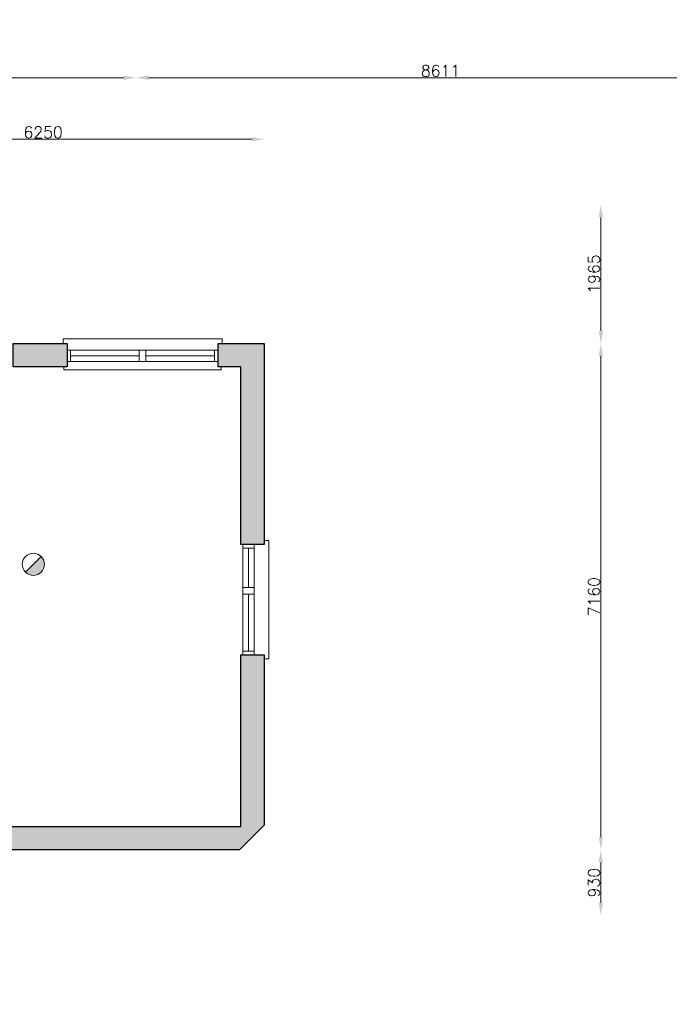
# Model space of a CAD drawing. Header units: millimetres. Extents: x -13022 to 1371524, y -38729 to 632593.
# Tile 117 of 256: x 811418 to 820608, y -12826 to 1100. Entities that reach past the tile are written whole.
import ezdxf

# ---------------------------------------------------------------- set-up
doc = ezdxf.new("R2010")
doc.units = ezdxf.units.MM
doc.header["$LTSCALE"] = 35
doc.linetypes.add('DASHED', pattern=[200, 100, -100])
doc.layers.add('Al65----_beveiliging-inst', color=92, linetype='Continuous', lineweight=9)
doc.layers.add('brandveiligheid voorzieningen', color=10, linetype='Continuous', lineweight=9)
for name, color, linetype in [('LAYER102', 1, 'Continuous'), ('LAYER111', 7, 'Continuous'), ('LAYER28', 7, 'Continuous'), ('LAYER30', 7, 'Continuous')]:
    doc.layers.add(name, color=color, linetype=linetype)
doc.styles.get("Standard").update_dxf_attribs({"font": 'simplex.shx'})
doc.dimstyles.new('~R----C~', dxfattribs={"dimtxt": 162, "dimasz": 180, "dimexe": 0.18, "dimexo": 0.0625, "dimgap": 16.2, "dimtad": 1, "dimdec": 0, "dimzin": 0, "dimdsep": 46, "dimtxsty": 'Standard', "dimcen": 0.09, "dimse1": 1, "dimse2": 1, "dimclrd": 7, "dimadec": 0, "dimazin": 0, "dimtfac": 1, "dimtdec": 4, "dimtmove": 0, "dimatfit": 3, "dimfxl": 1, "dimtolj": 1, "dimtzin": 0, "dimlwd": 13, "dimarcsym": 0})

# ---------------------------------------------------------------- blocks, each defined once
blk = doc.blocks.new('*D166')
at = {"layer": 'Defpoints', "color": 0, "linetype": 'Continuous', "transparency": 16777216}
for p in [(814875, -591), (808625, -1516), (814875, -3481)]:
    blk.add_point(p, dxfattribs=at)
at = {"layer": 'LAYER102', "color": 7, "linetype": 'Continuous', "lineweight": 13, "transparency": 16777216}
blk.add_line((808805, -591), (814695, -591), dxfattribs=at)
at = {"layer": 'LAYER102', "color": 7, "linetype": 'Continuous', "transparency": 16777216}
for points in [[(808805, -561), (808805, -621), (808625, -591)], [(814695, -561), (814695, -621), (814875, -591)]]:
    blk.add_solid(points, dxfattribs=at)
at = {"layer": 'LAYER102', "color": 0, "linetype": 'Continuous', "lineweight": 0, "transparency": 16777216, "insert": (811750, -494), "char_height": 162, "attachment_point": 5}
blk.add_mtext('\\A1;6250', dxfattribs=at)
blk = doc.blocks.new('*D168')
at = {"layer": 'Defpoints', "color": 0, "linetype": 'Continuous', "transparency": 16777216}
for p in [(812260, -10641), (819639, -10641), (808625, -11571)]:
    blk.add_point(p, dxfattribs=at)
at = {"layer": 'LAYER102', "color": 7, "linetype": 'Continuous', "lineweight": 13, "transparency": 16777216}
blk.add_line((819639, -11391), (819639, -10821), dxfattribs=at)
at = {"layer": 'LAYER102', "color": 7, "linetype": 'Continuous', "transparency": 16777216}
for points in [[(819609, -10821), (819669, -10821), (819639, -10641)], [(819609, -11391), (819669, -11391), (819639, -11571)]]:
    blk.add_solid(points, dxfattribs=at)
at = {"layer": 'LAYER102', "color": 0, "linetype": 'Continuous', "lineweight": 0, "transparency": 16777216, "insert": (819542, -11106), "char_height": 162, "attachment_point": 5, "rotation": 90}
blk.add_mtext('\\A1;930', dxfattribs=at)
blk = doc.blocks.new('*D169')
at = {"layer": 'Defpoints', "color": 0, "linetype": 'Continuous', "transparency": 16777216}
for p in [(813074, -3481), (819639, -3481), (812260, -10641)]:
    blk.add_point(p, dxfattribs=at)
at = {"layer": 'LAYER102', "color": 7, "linetype": 'Continuous', "lineweight": 13, "transparency": 16777216}
blk.add_line((819639, -10461), (819639, -3661), dxfattribs=at)
at = {"layer": 'LAYER102', "color": 7, "linetype": 'Continuous', "transparency": 16777216}
for points in [[(819609, -3661), (819669, -3661), (819639, -3481)], [(819609, -10461), (819669, -10461), (819639, -10641)]]:
    blk.add_solid(points, dxfattribs=at)
at = {"layer": 'LAYER102', "color": 0, "linetype": 'Continuous', "lineweight": 0, "transparency": 16777216, "insert": (819542, -7061), "char_height": 162, "attachment_point": 5, "rotation": 90}
blk.add_mtext('\\A1;7160', dxfattribs=at)
blk = doc.blocks.new('*D170')
at = {"layer": 'Defpoints', "color": 0, "linetype": 'Continuous', "transparency": 16777216}
for p in [(808625, -1516), (819639, -1516), (813074, -3481)]:
    blk.add_point(p, dxfattribs=at)
at = {"layer": 'LAYER102', "color": 7, "linetype": 'Continuous', "lineweight": 13, "transparency": 16777216}
blk.add_line((819639, -3301), (819639, -1696), dxfattribs=at)
at = {"layer": 'LAYER102', "color": 7, "linetype": 'Continuous', "transparency": 16777216}
for points in [[(819609, -1696), (819669, -1696), (819639, -1516)], [(819609, -3301), (819669, -3301), (819639, -3481)]]:
    blk.add_solid(points, dxfattribs=at)
at = {"layer": 'LAYER102', "color": 0, "linetype": 'Continuous', "lineweight": 0, "transparency": 16777216, "insert": (819542, -2498), "char_height": 162, "attachment_point": 5, "rotation": 90}
blk.add_mtext('\\A1;1965', dxfattribs=at)
blk = doc.blocks.new('*D202')
at = {"layer": 'Defpoints', "color": 0, "linetype": 'Continuous', "transparency": 16777216}
for p in [(786275, -1302), (827466, -1302), (821676, -13378)]:
    blk.add_point(p, dxfattribs=at)
at = {"layer": 'LAYER102', "color": 7, "linetype": 'Continuous', "lineweight": 13, "transparency": 16777216}
blk.add_line((786275, -13198), (786275, -1482), dxfattribs=at)
at = {"layer": 'LAYER102', "color": 7, "linetype": 'Continuous', "transparency": 16777216}
for points in [[(786245, -1482), (786305, -1482), (786275, -1302)], [(786245, -13198), (786305, -13198), (786275, -13378)]]:
    blk.add_solid(points, dxfattribs=at)
at = {"layer": 'LAYER102', "color": 0, "linetype": 'Continuous', "transparency": 16777216, "insert": (786178, -7340), "char_height": 162, "attachment_point": 5, "rotation": 90}
blk.add_mtext('\\A1;12077', dxfattribs=at)
blk = doc.blocks.new('*D204')
at = {"layer": 'Defpoints', "color": 0, "linetype": 'Continuous', "transparency": 16777216}
for p in [(813065, 279), (813065, -15763), (793528, -27730)]:
    blk.add_point(p, dxfattribs=at)
at = {"layer": 'LAYER102', "color": 7, "linetype": 'Continuous', "lineweight": 13, "transparency": 16777216}
blk.add_line((793708, 279), (812885, 279), dxfattribs=at)
at = {"layer": 'LAYER102', "color": 7, "linetype": 'Continuous', "transparency": 16777216}
for points in [[(793708, 309), (793708, 249), (793528, 279)], [(812885, 309), (812885, 249), (813065, 279)]]:
    blk.add_solid(points, dxfattribs=at)
at = {"layer": 'LAYER102', "color": 0, "linetype": 'Continuous', "transparency": 16777216, "insert": (803297, 376), "char_height": 162, "attachment_point": 5}
blk.add_mtext('\\A1;19537', dxfattribs=at)
blk = doc.blocks.new('*D205')
at = {"layer": 'Defpoints', "color": 0, "linetype": 'Continuous', "transparency": 16777216}
for p in [(821676, 279), (821676, -13378), (813065, -15763)]:
    blk.add_point(p, dxfattribs=at)
at = {"layer": 'LAYER102', "color": 7, "linetype": 'Continuous', "lineweight": 13, "transparency": 16777216}
blk.add_line((813245, 279), (821496, 279), dxfattribs=at)
at = {"layer": 'LAYER102', "color": 7, "linetype": 'Continuous', "transparency": 16777216}
for points in [[(813245, 309), (813245, 249), (813065, 279)], [(821496, 309), (821496, 249), (821676, 279)]]:
    blk.add_solid(points, dxfattribs=at)
at = {"layer": 'LAYER102', "color": 0, "linetype": 'Continuous', "transparency": 16777216, "insert": (817371, 376), "char_height": 162, "attachment_point": 5}
blk.add_mtext('\\A1;8611', dxfattribs=at)
blk = doc.blocks.new('Brandmelder')
at = {"layer": 'brandveiligheid voorzieningen'}
blk.add_hatch(color=256, dxfattribs=at).paths.add_polyline_path([(76.62, -89.8, 0.198912), (75.85, -87.94), (72.13, -91.66, 0.668179)])
blk.add_line((72.13, -91.66), (75.85, -87.94), dxfattribs=at)
blk.add_circle((73.99, -89.8), 2.63, dxfattribs=at)

msp = doc.modelspace()

# ---------------------------------------------------------------- hatches: boundary and pattern name
at = {"layer": 'LAYER111', "linetype": 'Continuous', "lineweight": 5}
for points in [[(811327.327, -3810.949), (811327.327, -3480.949), (812087.327, -3480.949), (812087.327, -3810.949)], [(814225.327, -3810.945), (814225.327, -3480.945), (814875.327, -3480.945), (814545.327, -3810.945)], [(814545.327, -3810.945), (814875.327, -3480.945), (814875.327, -6322.945), (814545.327, -6322.945)], [(814545.327, -7882.945), (814875.327, -7882.945), (814875.327, -10290.945), (814545.327, -10290.945)], [(814545.327, -10290.945), (814875.327, -10290.945), (814525.327, -10640.945), (814525.327, -10310.945), (814545.327, -10310.945)], [(814525.327, -10310.945), (814525.327, -10640.945), (811037.327, -10640.945), (811037.327, -10310.945)]]:
    msp.add_hatch(color=254, dxfattribs=at).paths.add_polyline_path(points, flags=0)

# ---------------------------------------------------------------- linework, layer by layer
at = {"layer": 'LAYER28', "color": 7, "linetype": 'Continuous', "lineweight": 25}
msp.add_lwpolyline([(811327.327, -3810.949), (811327.327, -3480.949), (812087.327, -3480.949), (812087.327, -3810.949)], close=True, dxfattribs=at)
at = {"layer": 'LAYER28', "color": 7, "linetype": 'Continuous', "lineweight": 18}
for points in [[(814280.327, -3480.953), (814280.327, -3415.953), (812032.327, -3415.953), (812032.327, -3480.953)], [(812042.327, -3810.953), (812042.327, -3850.945), (814270.327, -3850.945), (814270.327, -3810.953)], [(814875.327, -7937.945), (814940.327, -7937.945), (814940.327, -6267.953), (814875.327, -6267.953)]]:
    msp.add_lwpolyline(points, dxfattribs=at)
at = {"layer": 'LAYER28', "color": 7, "linetype": 'DASHED', "lineweight": 18}
for points in [[(814280.327, -3480.953), (814280.327, -3415.953), (812032.327, -3415.953), (812032.327, -3480.953)], [(812042.327, -3810.953), (812042.327, -3850.945), (814270.327, -3850.945), (814270.327, -3810.953)], [(814875.327, -7937.945), (814940.327, -7937.945), (814940.327, -6267.953), (814875.327, -6267.953)]]:
    msp.add_lwpolyline(points, dxfattribs=at)
at = {"layer": 'LAYER28', "color": 7, "linetype": 'Continuous', "lineweight": 25}
for points in [[(814225.327, -3480.945), (814875.327, -3480.945)], [(814225.327, -3810.945), (814225.327, -3480.945)], [(814875.327, -3480.945), (814875.327, -6322.945)], [(814875.327, -3480.945), (814875.327, -4290.953)], [(814545.327, -3810.945), (814225.327, -3810.945)], [(814545.327, -6322.945), (814545.327, -3810.945)], [(814875.327, -6322.945), (814545.327, -6322.945)], [(814545.327, -10290.945), (814545.327, -7882.945)], [(814545.327, -7882.945), (814875.327, -7882.945)], [(814875.327, -7882.945), (814875.327, -10290.945)], [(814875.327, -10290.945), (814525.327, -10640.945)], [(814525.327, -10310.945), (814545.327, -10310.945), (814545.327, -10290.945)], [(811037.327, -10310.945), (814525.327, -10310.945)], [(814525.327, -10640.945), (811037.327, -10640.945)]]:
    msp.add_lwpolyline(points, dxfattribs=at)
at = {"layer": 'LAYER30', "color": 7, "linetype": 'Continuous', "lineweight": 18}
for points in [[(812137.327, -3735.932), (812087.327, -3735.932), (812087.327, -3575.932), (812137.327, -3575.932)], [(813203.827, -3735.943), (813108.827, -3735.941), (813108.827, -3575.941), (813203.827, -3575.943)], [(814225.327, -3735.953), (814175.327, -3735.953), (814175.327, -3575.953), (814225.327, -3575.953)], [(814575.342, -6372.945), (814575.342, -6322.945), (814735.342, -6322.945), (814735.342, -6372.945)], [(814575.327, -7026.945), (814575.327, -6931.945), (814735.327, -6931.945), (814735.327, -7026.945)], [(814575.327, -7882.945), (814575.327, -7832.945), (814735.327, -7832.945), (814735.327, -7882.945)]]:
    msp.add_lwpolyline(points, close=True, dxfattribs=at)
for points in [[(813108.827, -3575.941), (812137.327, -3575.932)], [(814175.327, -3575.953), (813203.827, -3575.943)], [(813108.827, -3655.941), (812137.327, -3655.932)], [(813108.827, -3735.941), (812137.327, -3735.932)], [(814175.327, -3655.953), (813203.827, -3655.943)], [(814175.327, -3735.953), (813203.827, -3735.943)], [(814575.327, -6931.945), (814575.342, -6372.945)], [(814655.327, -6931.945), (814655.342, -6372.945)], [(814735.327, -6931.945), (814735.342, -6372.945)], [(814575.327, -7832.945), (814575.327, -7026.945)], [(814655.327, -7832.945), (814655.327, -7026.945)], [(814735.327, -7832.945), (814735.327, -7026.945)]]:
    msp.add_lwpolyline(points, dxfattribs=at)

# ---------------------------------------------------------------- block references
at = {"layer": 'Al65----_beveiliging-inst', "xscale": 60, "yscale": 60, "zscale": 60}
msp.add_blockref('Brandmelder', (807172.232, -1215.181), dxfattribs=at)

# ---------------------------------------------------------------- texts
at = {"layer": 'LAYER102', "color": 7, "linetype": 'Continuous', "lineweight": 0, "insert": (656656.682, 4406.741), "char_height": 315, "width": 3554.10039, "attachment_point": 7, "rotation": 358.9686325, "line_spacing_factor": 1.333333}
msp.add_mtext('\\pi1116.4;{\\fArial|b1|i0|c0|p34;Entree\\P\\pi194.21;Textielmuseum}', dxfattribs=at)
at = {"layer": 'LAYER102', "color": 7, "linetype": 'Continuous', "lineweight": 0, "char_height": 162, "attachment_point": 7, "line_spacing_factor": 1.333333}
for s, insert in [('\\pi-579.76;{\\fArial|b1|i0|c0|p34;\\H1.2346x;magazijn\\fArial|b0|i0|c0|p34;\\H0.81x;\\P\\pi-545.13;o.g. functie\\P\\pi-399.6;28,2 m2}', (882840.093, -5477.123)), ('\\pi-742.15;{\\fArial|b0|i0|c0|p34;verkeersruimte\\P\\pi-390.58;15,8 m2}', (880085.013, -8339.651))]:
    msp.add_mtext(s, dxfattribs=dict(at, insert=insert))

# ---------------------------------------------------------------- dimensions: what is measured, and where the dimension line sits
at = {"layer": 'LAYER102', "color": 7, "linetype": 'Continuous'}
for base, p1, p2, angle, picture, middle in [((813065.125, 278.793), (793528.437, -27730.211), (813065.125, -15763.211), 0.0000081, '*D204', (803296.781, 375.993)), ((821676.125, 278.793), (813065.125, -15763.211), (821676.125, -13378.211), 0.0000081, '*D205', (817370.625, 375.993)), ((786275.125, -1301.554), (821676.125, -13378.211), (827466.125, -1301.554), 90, '*D202', (786177.925, -7339.882))]:
    dim = msp.add_linear_dim(base=base, p1=p1, p2=p2, angle=angle, dimstyle='~R----C~', dxfattribs=at)
    dim.commit()
    dim.dimension.update_dxf_attribs({"geometry": picture, "text_midpoint": middle})
at = {"layer": 'LAYER102', "color": 7, "linetype": 'Continuous', "lineweight": 0}
dim = msp.add_linear_dim(base=(814875.327, -590.945), p1=(808625.327, -1515.945), p2=(814875.327, -3480.945), dimstyle='~R----C~', dxfattribs=at)
dim.commit()
dim.dimension.update_dxf_attribs({"geometry": '*D166', "text_midpoint": (811750.327, -493.745)})
for base, p1, p2, picture, middle in [((819639.327, -1515.946), (813074.327, -3480.947), (808625.327, -1515.946), '*D170', (819542.127, -2498.447)), ((819639.327, -3480.947), (812260.327, -10640.947), (813074.327, -3480.947), '*D169', (819542.127, -7060.947)), ((819639.327, -10640.947), (808625.327, -11570.947), (812260.327, -10640.947), '*D168', (819542.127, -11105.947))]:
    dim = msp.add_linear_dim(base=base, p1=p1, p2=p2, angle=90, dimstyle='~R----C~', dxfattribs=at)
    dim.commit()
    dim.dimension.update_dxf_attribs({"geometry": picture, "text_midpoint": middle})

doc.saveas('drawing.dxf')
